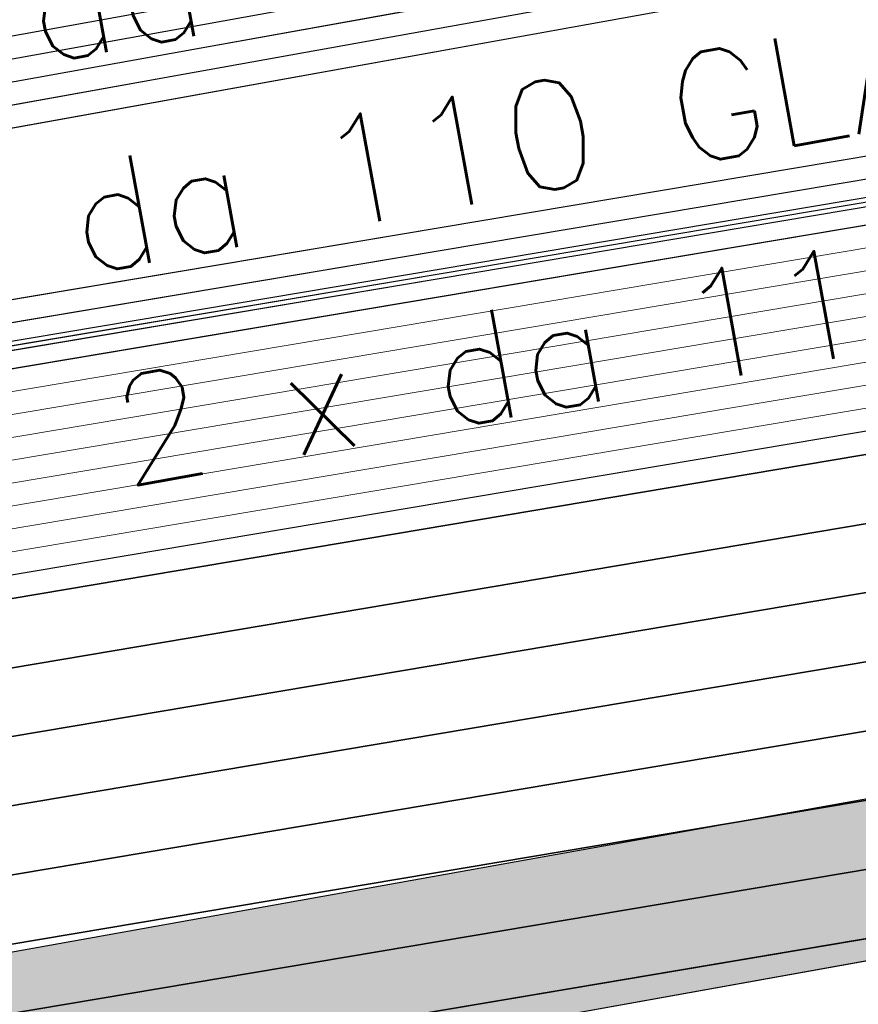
# Model space of a CAD drawing. Header units: metres. Extents: x -502 to 161, y -108 to 174.
# Tile 206 of 256: x -184.81 to -182.97, y -32.93 to -30.77. Entities that reach past the tile are written whole.
import ezdxf

# ---------------------------------------------------------------- set-up
doc = ezdxf.new("R2010")
doc.units = ezdxf.units.M
doc.header["$LTSCALE"] = 0.1
doc.linetypes.add('237', pattern=[93, 75, -18])
for name, color, linetype in [('BRI31-005.05-5p02-Koordinierung Lageplan 4. BA ZOB West 2022-06-15', 7, 'Continuous'), ('BRI31-005.06-5f07-Koordinierung Lageplan 4. BA ZOB Fernbusbahnh', 7, 'Continuous'), ('BRI32-005.02-5f05-Koordinierung Schemaplan 4 BA ZOB Teilbereich', 7, 'Continuous'), ('BRI32-005.03-5f06-Koordinierung Schemaplan 4 BA ZOB Teilbereich 2 Ost - Bahnhofsallee 2023-01-21', 7, 'Continuous')]:
    doc.layers.add(name, color=color, linetype=linetype)
doc.styles.add('Txt', font='txt_____.ttf')

msp = doc.modelspace()

# ---------------------------------------------------------------- linework, layer by layer
at = {"layer": 'BRI31-005.05-5p02-Koordinierung Lageplan 4. BA ZOB West 2022-06-15', "color": 250, "linetype": 'Continuous', "lineweight": 25, "true_color": 0x333333, "transparency": 33554687}
for p, q in [((-190.3817, -33.8133), (-176.6847, -31.3618)), ((-190.32, -34.1578), (-176.6231, -31.7064))]:
    msp.add_line(p, q, dxfattribs=at)
at = {"layer": 'BRI31-005.05-5p02-Koordinierung Lageplan 4. BA ZOB West 2022-06-15', "color": 1, "linetype": 'Continuous', "lineweight": 25, "true_color": 0xff0000, "transparency": 33554687, "flags": 128}
msp.add_lwpolyline([(-225.3387, -11.2374), (-229.5957, -18.1714), (-229.0257, -20.8074), (-227.7997, -27.4074), (-227.6647, -27.9944), (-227.4477, -30.3544), (-224.2937, -35.5024), (-224.0217, -35.9484), (-223.2007, -36.4664), (-222.9157, -36.6434), (-217.6127, -39.5814), (-217.2307, -39.7354), (-214.0777, -39.1054), (-207.9547, -37.3244), (-207.4387, -36.8834), (-205.7427, -35.6354), (-202.5457, -34.9364), (-199.0767, -34.0634), (-192.6107, -32.7734), (-185.6937, -31.6434), (-180.2767, -30.7334), (-179.4717, -30.6334), (-178.4147, -30.7934), (-174.3807, -31.4324)], dxfattribs=at)
at = {"layer": 'BRI31-005.05-5p02-Koordinierung Lageplan 4. BA ZOB West 2022-06-15', "color": 250, "linetype": 'Continuous', "lineweight": 25, "true_color": 0x333333, "transparency": 33554687, "flags": 128}
for points in [[(-225.3307, -11.2434), (-229.5857, -18.1734), (-229.0157, -20.8054), (-227.7897, -27.4054), (-227.6547, -27.9934), (-227.4387, -30.3514), (-224.2857, -35.4974), (-224.0137, -35.9414), (-223.1947, -36.4574), (-222.9107, -36.6354), (-217.6077, -39.5724), (-217.2297, -39.7244), (-214.0807, -39.0964), (-207.9597, -37.3154), (-207.4447, -36.8754), (-205.7467, -35.6254), (-202.5487, -34.9274), (-199.0787, -34.0534), (-192.6127, -32.7634), (-185.6947, -31.6334), (-180.2787, -30.7234), (-179.4717, -30.6234), (-178.4137, -30.7834), (-174.3787, -31.4224)], [(-225.2907, -11.2734), (-229.5327, -18.1824), (-228.9667, -20.7954), (-227.7407, -27.3964), (-227.6047, -27.9884), (-227.3897, -30.3354), (-224.2587, -35.4464), (-223.9867, -35.8994), (-223.1627, -36.4184), (-222.8857, -36.5924), (-217.5837, -39.5284), (-217.0567, -39.7414), (-214.0687, -39.1454), (-207.9377, -37.3614), (-207.4157, -36.9154), (-205.7257, -35.6724), (-202.5377, -34.9764), (-199.0687, -34.1024), (-192.6037, -32.8124), (-185.6867, -31.6824), (-180.2717, -30.7724), (-179.4727, -30.6734), (-178.4207, -30.8324), (-177.8307, -31.0624)], [(-174.3647, -31.3244), (-178.3997, -30.6854), (-179.4697, -30.5234), (-180.2927, -30.6254), (-185.7107, -31.5354), (-192.6307, -32.6654), (-199.0987, -33.9554), (-202.5707, -34.8294), (-205.7887, -35.5314), (-207.5047, -36.7934), (-208.0037, -37.2234), (-214.1047, -38.9984), (-217.2137, -39.6184), (-217.5597, -39.4844), (-222.8607, -36.5494), (-223.1417, -36.3724), (-223.9597, -35.8574), (-224.2067, -35.4344), (-227.3407, -30.3194), (-227.5547, -27.9834), (-227.6917, -27.3874), (-228.9177, -20.7854), (-229.4797, -18.1914), (-225.2507, -11.3034)], [(-174.3717, -31.3734), (-178.4067, -30.7344), (-179.4707, -30.5734), (-180.2857, -30.6744), (-185.7027, -31.5844), (-192.6217, -32.7144), (-199.0887, -34.0044), (-202.5597, -34.8784), (-205.7677, -35.5784), (-207.4747, -36.8344), (-207.9817, -37.2694), (-214.0927, -39.0474), (-217.0437, -39.6364), (-217.5357, -39.4404), (-222.8357, -36.5064), (-223.1087, -36.3344), (-223.9327, -35.8154), (-224.1667, -35.4034), (-227.2917, -30.3034), (-227.5047, -27.9804), (-227.6427, -27.3784), (-228.8687, -20.7754), (-229.4267, -18.2004), (-225.2107, -11.3334)], [(-178.2347, -30.0544), (-179.1357, -29.8924), (-180.3637, -30.1044), (-186.0237, -31.1244), (-193.0907, -32.3544), (-199.2367, -33.3944), (-200.6857, -33.7654), (-202.8467, -34.2434), (-206.2057, -35.0734), (-208.3897, -36.7434), (-214.3777, -38.5134), (-216.5857, -38.7694), (-217.3127, -38.8554), (-222.6167, -36.1834), (-223.7887, -35.3634), (-226.8857, -30.1354), (-227.0657, -27.9414), (-227.1787, -27.2534), (-228.4947, -20.5034), (-229.0277, -18.0634), (-224.7607, -11.6114)], [(-178.2447, -30.1034), (-179.1357, -29.9434), (-180.3547, -30.1534), (-186.0147, -31.1734), (-193.0827, -32.4034), (-199.2267, -33.4434), (-200.6627, -33.8124), (-202.8357, -34.2924), (-206.1837, -35.1194), (-208.3667, -36.7884), (-214.3677, -38.5624), (-216.5857, -38.8194), (-217.1447, -38.8844), (-222.5907, -36.1404), (-223.7507, -35.3284), (-226.8367, -30.1194), (-227.0157, -27.9374), (-227.1297, -27.2434), (-228.4457, -20.4934), (-228.9747, -18.0734), (-224.7217, -11.6424)], [(-178.2547, -30.1524), (-179.1357, -29.9944), (-180.3457, -30.2024), (-186.0057, -31.2224), (-193.0747, -32.4524), (-199.2167, -33.4924), (-200.6567, -33.8604), (-202.8157, -34.3414), (-206.1617, -35.1654), (-208.3437, -36.8334), (-214.3577, -38.6114), (-216.5757, -38.8684), (-216.9747, -38.9144), (-217.1357, -38.8334), (-222.5647, -36.0974), (-223.7127, -35.2934), (-226.7877, -30.1034), (-226.9657, -27.9334), (-227.0807, -27.2334), (-228.3967, -20.4834), (-228.9217, -18.0834), (-224.6827, -11.6734)], [(-178.2147, -29.9564), (-179.1357, -29.7904), (-180.3817, -30.0064), (-186.0417, -31.0264), (-193.1067, -32.2564), (-199.2567, -33.2964), (-200.7597, -33.6794), (-202.8687, -34.1454), (-206.2497, -34.9814), (-208.4357, -36.6534), (-214.3977, -38.4154), (-217.1177, -38.7314), (-222.5257, -36.0034), (-223.6367, -35.2234), (-226.6897, -30.0714), (-226.8657, -27.9254), (-226.9827, -27.2134), (-228.2987, -20.4634), (-228.8157, -18.1034), (-224.6047, -11.7354)], [(-178.2247, -30.0054), (-179.1357, -29.8414), (-180.3727, -30.0554), (-186.0327, -31.0754), (-193.0987, -32.3054), (-199.2467, -33.3454), (-200.7697, -33.7334), (-202.8577, -34.1944), (-206.2277, -35.0274), (-208.4127, -36.6984), (-214.3877, -38.4644), (-216.6287, -38.7244), (-216.9477, -38.7614), (-217.1087, -38.6784), (-222.4867, -35.9684), (-223.5987, -35.1884), (-226.6407, -30.0554), (-226.8157, -27.9214), (-226.9337, -27.2034), (-228.2497, -20.4534), (-228.7627, -18.1134), (-224.5657, -11.7664)], [(-200.3297, -36.5594), (-199.7187, -35.4694), (-199.4887, -35.0384), (-199.2647, -34.7274), (-198.9787, -34.5434), (-192.5227, -33.2534), (-185.6147, -32.1234), (-180.2087, -31.2134), (-179.4817, -31.1234), (-178.4837, -31.2734), (-177.1647, -31.6354), (-176.9137, -32.3634), (-176.6997, -34.5184)]]:
    msp.add_lwpolyline(points, dxfattribs=at)
at = {"layer": 'BRI31-005.05-5p02-Koordinierung Lageplan 4. BA ZOB West 2022-06-15', "color": 114, "linetype": 'Continuous', "lineweight": 25, "true_color": 0x00994c, "transparency": 33554687, "flags": 128}
msp.add_lwpolyline([(-174.3777, -31.4124), (-178.4117, -30.7734), (-179.4707, -30.6134), (-180.2797, -30.7134), (-185.6977, -31.6244), (-192.6137, -32.7544), (-199.0817, -34.0444), (-202.5497, -34.9164), (-205.7517, -35.6174), (-207.4517, -36.8684), (-207.9637, -37.3064), (-214.0827, -39.0854), (-217.2287, -39.7144), (-217.6047, -39.5634), (-222.9057, -36.6254), (-223.1907, -36.4494), (-224.0077, -35.9334), (-224.2767, -35.4914), (-227.4277, -30.3474), (-227.6447, -27.9914), (-227.7807, -27.4034), (-229.0067, -20.8034), (-229.5747, -18.1744), (-225.3227, -11.2494)], dxfattribs=at)
at = {"layer": 'BRI31-005.05-5p02-Koordinierung Lageplan 4. BA ZOB West 2022-06-15', "color": 7, "linetype": 'Continuous', "lineweight": 13, "transparency": 33554687, "flags": 128}
for points in [[(-174.4567, -31.9734), (-178.4767, -31.2244), (-179.4807, -31.0734), (-180.2157, -31.1644), (-185.6227, -32.0744), (-192.5317, -33.2044), (-198.9887, -34.4944), (-202.5047, -35.1234), (-205.6627, -35.8134), (-207.8937, -37.4534), (-214.0447, -39.2434), (-217.2537, -39.8834), (-222.9587, -36.7234), (-224.0877, -36.0134), (-227.5367, -30.3834), (-227.7547, -28.0034), (-227.8877, -27.4234), (-229.1137, -20.8234)], [(-174.4497, -31.9244), (-178.4697, -31.1754), (-179.4797, -31.0234), (-180.2227, -31.1154), (-185.6307, -32.0254), (-192.5407, -33.1554), (-198.9987, -34.4454), (-202.5267, -35.0254), (-205.7047, -35.7194), (-207.3857, -36.9554), (-207.9157, -37.4074), (-214.0567, -39.1944), (-217.2457, -39.8304), (-222.9347, -36.6794), (-223.2167, -36.5024), (-224.0507, -35.9774), (-227.4877, -30.3674), (-227.7047, -27.9984), (-227.8387, -27.4144), (-229.0647, -20.8144)], [(-174.4007, -31.5814), (-178.4277, -30.8814), (-179.4737, -30.7234), (-180.2647, -30.8214), (-185.6787, -31.7314), (-192.5947, -32.8614), (-199.0587, -34.1514), (-199.5577, -34.3674), (-199.9217, -34.8074), (-200.1587, -35.2294), (-200.7697, -36.3194)], [(-174.4077, -31.6304), (-178.4347, -30.9304), (-179.4747, -30.7734), (-180.2577, -30.8704), (-185.6707, -31.7804), (-192.5857, -32.9104), (-199.0487, -34.2004), (-199.5267, -34.4084), (-199.8807, -34.8354), (-200.1147, -35.2534), (-200.7257, -36.3434)], [(-200.8997, -35.9414), (-200.4457, -35.0914), (-200.2157, -34.7244), (-199.8527, -34.4634), (-199.0387, -34.2494), (-192.5767, -32.9594), (-185.6627, -31.8294), (-180.2507, -30.9194), (-179.4757, -30.8234), (-178.4417, -30.9794), (-174.4147, -31.6794)], [(-174.4217, -31.7284), (-178.4487, -31.0284), (-179.4767, -30.8734), (-180.2437, -30.9684), (-185.6547, -31.8784), (-192.5677, -33.0084), (-199.0287, -34.2984), (-199.4957, -34.4494), (-199.8397, -34.8634), (-200.0707, -35.2774), (-200.6817, -36.3674)], [(-200.6377, -36.3914), (-200.0267, -35.3014), (-199.7987, -34.8914), (-199.4647, -34.4904), (-199.0187, -34.3474), (-192.5587, -33.0574), (-185.6467, -31.9274), (-180.2367, -31.0174), (-179.4777, -30.9234), (-178.4557, -31.0774), (-174.4287, -31.7774)], [(-200.8557, -35.9654), (-200.4017, -35.1154), (-200.1457, -34.7984), (-199.8127, -34.5574), (-199.0087, -34.3964), (-192.5497, -33.1064), (-185.6387, -31.9764), (-180.2297, -31.0664), (-179.4787, -30.9734), (-178.4627, -31.1264), (-174.4357, -31.8264)]]:
    msp.add_lwpolyline(points, dxfattribs=at)
at = {"layer": 'BRI31-005.05-5p02-Koordinierung Lageplan 4. BA ZOB West 2022-06-15', "color": 1, "linetype": 'Continuous', "lineweight": 35, "true_color": 0xff0000, "transparency": 33554687, "flags": 128}
msp.add_lwpolyline([(-173.7775, -32.2014), (-178.5003, -31.3214), (-179.4823, -31.1738), (-180.2015, -31.2629), (-185.2513, -32.1146), (-185.2513, -32.1146, 0.006235), (-186.1333, -32.2747), (-186.1333, -32.2747, -0.014605), (-187.0175, -32.42)], format="xyb", dxfattribs=at)
at = {"layer": 'BRI31-005.05-5p02-Koordinierung Lageplan 4. BA ZOB West 2022-06-15', "color": 190, "linetype": 'Continuous', "lineweight": 35, "true_color": 0x7f00ff, "transparency": 33554687, "flags": 128}
msp.add_lwpolyline([(-173.8355, -32.3432), (-178.5252, -31.4694), (-179.4843, -31.3252), (-180.1798, -31.4113), (-185.4413, -32.2988, 0.035316), (-186.416, -32.5349, -0.036557), (-187.3911, -32.7686)], format="xyb", dxfattribs=at)
msp.add_lwpolyline([(-187.3911, -32.7686), (-185.5574, -32.4687), (-180.1581, -31.5598), (-179.4863, -31.4766), (-178.5501, -31.6173), (-173.8936, -32.4849), (-172.1363, -33.6699)], dxfattribs=at)
at = {"layer": 'BRI31-005.05-5p02-Koordinierung Lageplan 4. BA ZOB West 2022-06-15', "color": 3, "linetype": 'Continuous', "lineweight": 35, "true_color": 0x00ff00, "transparency": 33554687, "flags": 128}
msp.add_lwpolyline([(-187.3668, -32.9166), (-185.5328, -32.6166), (-180.1364, -31.7082), (-179.4883, -31.628), (-178.575, -31.7653), (-173.9517, -32.6267), (-172.2202, -33.7942), (-172.2202, -33.7942, -0.112911), (-170.7145, -35.402), (-170.7145, -35.402), (-170.7145, -35.402, 0.113863), (-169.1074, -37.1244), (-169.1074, -37.1244)], format="xyb", dxfattribs=at)
at = {"layer": 'BRI31-005.05-5p02-Koordinierung Lageplan 4. BA ZOB West 2022-06-15', "color": 7, "linetype": 'Continuous', "lineweight": 35, "transparency": 33554687, "flags": 128}
for points in [[(-187.3426, -33.0647), (-185.5083, -32.7646), (-180.1148, -31.8567), (-179.4902, -31.7794), (-178.5998, -31.9132), (-174.0097, -32.7684), (-172.3041, -33.9186, -0.112897), (-170.8442, -35.4773), (-170.8442, -35.4773, 0.113849), (-169.1913, -37.2488), (-169.1913, -37.2488)], [(-169.0193, -37.0029), (-170.6734, -35.8751, -0.111585), (-170.9739, -35.5526, 0.112882), (-172.3879, -34.043), (-174.0678, -32.9102), (-178.6247, -32.0612), (-179.4922, -31.9308), (-180.0931, -32.0052), (-185.3447, -32.8892, -0.039025), (-186.3435, -32.9781), (-186.3435, -32.9781, 0.037869), (-187.3426, -33.0647), (-187.3426, -33.0647)], [(-188.4389, -33.548), (-185.4592, -33.0606), (-180.0714, -32.1536), (-179.4942, -32.0822), (-178.6496, -32.2091), (-174.1424, -33.0489), (-172.4755, -34.1729), (-172.4755, -34.1729, -0.151274), (-171.2913, -35.6456), (-171.2913, -35.6456, 0.152634), (-170.3245, -36.8545)]]:
    msp.add_lwpolyline(points, format="xyb", dxfattribs=at)
at = {"layer": 'BRI31-005.05-5p02-Koordinierung Lageplan 4. BA ZOB West 2022-06-15', "color": 3, "linetype": '237', "lineweight": 35, "true_color": 0x00ff00, "transparency": 33554687, "flags": 128}
msp.add_lwpolyline([(-170.4084, -36.9789), (-170.4084, -36.9789, -0.152595), (-171.431, -35.7005), (-171.431, -35.7005, 0.151242), (-172.5594, -34.2973), (-174.2005, -33.1906), (-178.6745, -32.357), (-179.4961, -32.2336), (-180.0497, -32.3021), (-185.4346, -33.2085), (-188.4147, -33.696)], format="xyb", dxfattribs=at)
at = {"layer": 'BRI31-005.06-5f07-Koordinierung Lageplan 4. BA ZOB Fernbusbahnh', "color": 250, "linetype": 'Continuous', "lineweight": 20, "true_color": 0x333333, "transparency": 33554687}
for p, q in [((-190.3817, -33.8133), (-176.6847, -31.3618)), ((-190.32, -34.1578), (-176.6231, -31.7064))]:
    msp.add_line(p, q, dxfattribs=at)
at = {"layer": 'BRI31-005.06-5f07-Koordinierung Lageplan 4. BA ZOB Fernbusbahnh', "color": 1, "linetype": 'Continuous', "lineweight": 20, "true_color": 0xff0000, "transparency": 33554687, "flags": 128}
msp.add_lwpolyline([(-225.3387, -11.2374), (-229.5957, -18.1714), (-229.0257, -20.8074), (-227.7997, -27.4074), (-227.6647, -27.9944), (-227.4477, -30.3544), (-224.2937, -35.5024), (-224.0217, -35.9484), (-223.2007, -36.4664), (-222.9157, -36.6434), (-217.6127, -39.5814), (-217.2307, -39.7354), (-214.0777, -39.1054), (-207.9547, -37.3244), (-207.4387, -36.8834), (-205.7427, -35.6354), (-202.5457, -34.9364), (-199.0767, -34.0634), (-192.6107, -32.7734), (-185.6937, -31.6434), (-180.2767, -30.7334), (-179.4717, -30.6334), (-178.4147, -30.7934), (-174.3807, -31.4324)], dxfattribs=at)
at = {"layer": 'BRI31-005.06-5f07-Koordinierung Lageplan 4. BA ZOB Fernbusbahnh', "color": 250, "linetype": 'Continuous', "lineweight": 20, "true_color": 0x333333, "transparency": 33554687, "flags": 128}
for points in [[(-225.3307, -11.2434), (-229.5857, -18.1734), (-229.0157, -20.8054), (-227.7897, -27.4054), (-227.6547, -27.9934), (-227.4387, -30.3514), (-224.2857, -35.4974), (-224.0137, -35.9414), (-223.1947, -36.4574), (-222.9107, -36.6354), (-217.6077, -39.5724), (-217.2297, -39.7244), (-214.0807, -39.0964), (-207.9597, -37.3154), (-207.4447, -36.8754), (-205.7467, -35.6254), (-202.5487, -34.9274), (-199.0787, -34.0534), (-192.6127, -32.7634), (-185.6947, -31.6334), (-180.2787, -30.7234), (-179.4717, -30.6234), (-178.4137, -30.7834), (-174.3787, -31.4224)], [(-225.2907, -11.2734), (-229.5327, -18.1824), (-228.9667, -20.7954), (-227.7407, -27.3964), (-227.6047, -27.9884), (-227.3897, -30.3354), (-224.2587, -35.4464), (-223.9867, -35.8994), (-223.1627, -36.4184), (-222.8857, -36.5924), (-217.5837, -39.5284), (-217.0567, -39.7414), (-214.0687, -39.1454), (-207.9377, -37.3614), (-207.4157, -36.9154), (-205.7257, -35.6724), (-202.5377, -34.9764), (-199.0687, -34.1024), (-192.6037, -32.8124), (-185.6867, -31.6824), (-180.2717, -30.7724), (-179.4727, -30.6734), (-178.4207, -30.8324), (-177.8307, -31.0624)], [(-174.3647, -31.3244), (-178.3997, -30.6854), (-179.4697, -30.5234), (-180.2927, -30.6254), (-185.7107, -31.5354), (-192.6307, -32.6654), (-199.0987, -33.9554), (-202.5707, -34.8294), (-205.7887, -35.5314), (-207.5047, -36.7934), (-208.0037, -37.2234), (-214.1047, -38.9984), (-217.2137, -39.6184), (-217.5597, -39.4844), (-222.8607, -36.5494), (-223.1417, -36.3724), (-223.9597, -35.8574), (-224.2067, -35.4344), (-227.3407, -30.3194), (-227.5547, -27.9834), (-227.6917, -27.3874), (-228.9177, -20.7854), (-229.4797, -18.1914), (-225.2507, -11.3034)], [(-174.3717, -31.3734), (-178.4067, -30.7344), (-179.4707, -30.5734), (-180.2857, -30.6744), (-185.7027, -31.5844), (-192.6217, -32.7144), (-199.0887, -34.0044), (-202.5597, -34.8784), (-205.7677, -35.5784), (-207.4747, -36.8344), (-207.9817, -37.2694), (-214.0927, -39.0474), (-217.0437, -39.6364), (-217.5357, -39.4404), (-222.8357, -36.5064), (-223.1087, -36.3344), (-223.9327, -35.8154), (-224.1667, -35.4034), (-227.2917, -30.3034), (-227.5047, -27.9804), (-227.6427, -27.3784), (-228.8687, -20.7754), (-229.4267, -18.2004), (-225.2107, -11.3334)], [(-178.2347, -30.0544), (-179.1357, -29.8924), (-180.3637, -30.1044), (-186.0237, -31.1244), (-193.0907, -32.3544), (-199.2367, -33.3944), (-200.6857, -33.7654), (-202.8467, -34.2434), (-206.2057, -35.0734), (-208.3897, -36.7434), (-214.3777, -38.5134), (-216.5857, -38.7694), (-217.3127, -38.8554), (-222.6167, -36.1834), (-223.7887, -35.3634), (-226.8857, -30.1354), (-227.0657, -27.9414), (-227.1787, -27.2534), (-228.4947, -20.5034), (-229.0277, -18.0634), (-224.7607, -11.6114)], [(-178.2447, -30.1034), (-179.1357, -29.9434), (-180.3547, -30.1534), (-186.0147, -31.1734), (-193.0827, -32.4034), (-199.2267, -33.4434), (-200.6627, -33.8124), (-202.8357, -34.2924), (-206.1837, -35.1194), (-208.3667, -36.7884), (-214.3677, -38.5624), (-216.5857, -38.8194), (-217.1447, -38.8844), (-222.5907, -36.1404), (-223.7507, -35.3284), (-226.8367, -30.1194), (-227.0157, -27.9374), (-227.1297, -27.2434), (-228.4457, -20.4934), (-228.9747, -18.0734), (-224.7217, -11.6424)], [(-178.2547, -30.1524), (-179.1357, -29.9944), (-180.3457, -30.2024), (-186.0057, -31.2224), (-193.0747, -32.4524), (-199.2167, -33.4924), (-200.6567, -33.8604), (-202.8157, -34.3414), (-206.1617, -35.1654), (-208.3437, -36.8334), (-214.3577, -38.6114), (-216.5757, -38.8684), (-216.9747, -38.9144), (-217.1357, -38.8334), (-222.5647, -36.0974), (-223.7127, -35.2934), (-226.7877, -30.1034), (-226.9657, -27.9334), (-227.0807, -27.2334), (-228.3967, -20.4834), (-228.9217, -18.0834), (-224.6827, -11.6734)], [(-178.2147, -29.9564), (-179.1357, -29.7904), (-180.3817, -30.0064), (-186.0417, -31.0264), (-193.1067, -32.2564), (-199.2567, -33.2964), (-200.7597, -33.6794), (-202.8687, -34.1454), (-206.2497, -34.9814), (-208.4357, -36.6534), (-214.3977, -38.4154), (-217.1177, -38.7314), (-222.5257, -36.0034), (-223.6367, -35.2234), (-226.6897, -30.0714), (-226.8657, -27.9254), (-226.9827, -27.2134), (-228.2987, -20.4634), (-228.8157, -18.1034), (-224.6047, -11.7354)], [(-178.2247, -30.0054), (-179.1357, -29.8414), (-180.3727, -30.0554), (-186.0327, -31.0754), (-193.0987, -32.3054), (-199.2467, -33.3454), (-200.7697, -33.7334), (-202.8577, -34.1944), (-206.2277, -35.0274), (-208.4127, -36.6984), (-214.3877, -38.4644), (-216.6287, -38.7244), (-216.9477, -38.7614), (-217.1087, -38.6784), (-222.4867, -35.9684), (-223.5987, -35.1884), (-226.6407, -30.0554), (-226.8157, -27.9214), (-226.9337, -27.2034), (-228.2497, -20.4534), (-228.7627, -18.1134), (-224.5657, -11.7664)], [(-200.3297, -36.5594), (-199.7187, -35.4694), (-199.4887, -35.0384), (-199.2647, -34.7274), (-198.9787, -34.5434), (-192.5227, -33.2534), (-185.6147, -32.1234), (-180.2087, -31.2134), (-179.4817, -31.1234), (-178.4837, -31.2734), (-177.1647, -31.6354), (-176.9137, -32.3634), (-176.6997, -34.5184)]]:
    msp.add_lwpolyline(points, dxfattribs=at)
at = {"layer": 'BRI31-005.06-5f07-Koordinierung Lageplan 4. BA ZOB Fernbusbahnh', "color": 114, "linetype": 'Continuous', "lineweight": 20, "true_color": 0x00994c, "transparency": 33554687, "flags": 128}
msp.add_lwpolyline([(-174.3777, -31.4124), (-178.4117, -30.7734), (-179.4707, -30.6134), (-180.2797, -30.7134), (-185.6977, -31.6244), (-192.6137, -32.7544), (-199.0817, -34.0444), (-202.5497, -34.9164), (-205.7517, -35.6174), (-207.4517, -36.8684), (-207.9637, -37.3064), (-214.0827, -39.0854), (-217.2287, -39.7144), (-217.6047, -39.5634), (-222.9057, -36.6254), (-223.1907, -36.4494), (-224.0077, -35.9334), (-224.2767, -35.4914), (-227.4277, -30.3474), (-227.6447, -27.9914), (-227.7807, -27.4034), (-229.0067, -20.8034), (-229.5747, -18.1744), (-225.3227, -11.2494)], dxfattribs=at)
at = {"layer": 'BRI31-005.06-5f07-Koordinierung Lageplan 4. BA ZOB Fernbusbahnh', "color": 7, "linetype": 'Continuous', "lineweight": 9, "transparency": 33554687, "flags": 128}
for points in [[(-174.4567, -31.9734), (-178.4767, -31.2244), (-179.4807, -31.0734), (-180.2157, -31.1644), (-185.6227, -32.0744), (-192.5317, -33.2044), (-198.9887, -34.4944), (-202.5047, -35.1234), (-205.6627, -35.8134), (-207.8937, -37.4534), (-214.0447, -39.2434), (-217.2537, -39.8834), (-222.9587, -36.7234), (-224.0877, -36.0134), (-227.5367, -30.3834), (-227.7547, -28.0034), (-227.8877, -27.4234), (-229.1137, -20.8234)], [(-174.4497, -31.9244), (-178.4697, -31.1754), (-179.4797, -31.0234), (-180.2227, -31.1154), (-185.6307, -32.0254), (-192.5407, -33.1554), (-198.9987, -34.4454), (-202.5267, -35.0254), (-205.7047, -35.7194), (-207.3857, -36.9554), (-207.9157, -37.4074), (-214.0567, -39.1944), (-217.2457, -39.8304), (-222.9347, -36.6794), (-223.2167, -36.5024), (-224.0507, -35.9774), (-227.4877, -30.3674), (-227.7047, -27.9984), (-227.8387, -27.4144), (-229.0647, -20.8144)], [(-174.4007, -31.5814), (-178.4277, -30.8814), (-179.4737, -30.7234), (-180.2647, -30.8214), (-185.6787, -31.7314), (-192.5947, -32.8614), (-199.0587, -34.1514), (-199.5577, -34.3674), (-199.9217, -34.8074), (-200.1587, -35.2294), (-200.7697, -36.3194)], [(-174.4077, -31.6304), (-178.4347, -30.9304), (-179.4747, -30.7734), (-180.2577, -30.8704), (-185.6707, -31.7804), (-192.5857, -32.9104), (-199.0487, -34.2004), (-199.5267, -34.4084), (-199.8807, -34.8354), (-200.1147, -35.2534), (-200.7257, -36.3434)], [(-200.8997, -35.9414), (-200.4457, -35.0914), (-200.2157, -34.7244), (-199.8527, -34.4634), (-199.0387, -34.2494), (-192.5767, -32.9594), (-185.6627, -31.8294), (-180.2507, -30.9194), (-179.4757, -30.8234), (-178.4417, -30.9794), (-174.4147, -31.6794)], [(-174.4217, -31.7284), (-178.4487, -31.0284), (-179.4767, -30.8734), (-180.2437, -30.9684), (-185.6547, -31.8784), (-192.5677, -33.0084), (-199.0287, -34.2984), (-199.4957, -34.4494), (-199.8397, -34.8634), (-200.0707, -35.2774), (-200.6817, -36.3674)], [(-200.6377, -36.3914), (-200.0267, -35.3014), (-199.7987, -34.8914), (-199.4647, -34.4904), (-199.0187, -34.3474), (-192.5587, -33.0574), (-185.6467, -31.9274), (-180.2367, -31.0174), (-179.4777, -30.9234), (-178.4557, -31.0774), (-174.4287, -31.7774)], [(-200.8557, -35.9654), (-200.4017, -35.1154), (-200.1457, -34.7984), (-199.8127, -34.5574), (-199.0087, -34.3964), (-192.5497, -33.1064), (-185.6387, -31.9764), (-180.2297, -31.0664), (-179.4787, -30.9734), (-178.4627, -31.1264), (-174.4357, -31.8264)]]:
    msp.add_lwpolyline(points, dxfattribs=at)
at = {"layer": 'BRI31-005.06-5f07-Koordinierung Lageplan 4. BA ZOB Fernbusbahnh', "color": 1, "linetype": 'Continuous', "lineweight": 30, "true_color": 0xff0000, "transparency": 33554687, "flags": 128}
msp.add_lwpolyline([(-173.7775, -32.2014), (-178.5003, -31.3214), (-179.4823, -31.1738), (-180.2015, -31.2629), (-185.2513, -32.1146), (-185.2513, -32.1146, 0.006235), (-186.1333, -32.2747), (-186.1333, -32.2747, -0.014605), (-187.0175, -32.42)], format="xyb", dxfattribs=at)
at = {"layer": 'BRI31-005.06-5f07-Koordinierung Lageplan 4. BA ZOB Fernbusbahnh', "color": 190, "linetype": 'Continuous', "lineweight": 30, "true_color": 0x7f00ff, "transparency": 33554687, "flags": 128}
msp.add_lwpolyline([(-173.8355, -32.3432), (-178.5252, -31.4694), (-179.4843, -31.3252), (-180.1798, -31.4113), (-185.4413, -32.2988, 0.035316), (-186.416, -32.5349, -0.036557), (-187.3911, -32.7686)], format="xyb", dxfattribs=at)
msp.add_lwpolyline([(-187.3911, -32.7686), (-185.5574, -32.4687), (-180.1581, -31.5598), (-179.4863, -31.4766), (-178.5501, -31.6173), (-173.8936, -32.4849), (-172.1363, -33.6699)], dxfattribs=at)
at = {"layer": 'BRI31-005.06-5f07-Koordinierung Lageplan 4. BA ZOB Fernbusbahnh', "color": 3, "linetype": 'Continuous', "lineweight": 30, "true_color": 0x00ff00, "transparency": 33554687, "flags": 128}
msp.add_lwpolyline([(-187.3668, -32.9166), (-185.5328, -32.6166), (-180.1364, -31.7082), (-179.4883, -31.628), (-178.575, -31.7653), (-173.9517, -32.6267), (-172.2202, -33.7942), (-172.2202, -33.7942, -0.112911), (-170.7145, -35.402), (-170.7145, -35.402), (-170.7145, -35.402, 0.113863), (-169.1074, -37.1244), (-169.1074, -37.1244)], format="xyb", dxfattribs=at)
at = {"layer": 'BRI31-005.06-5f07-Koordinierung Lageplan 4. BA ZOB Fernbusbahnh', "color": 7, "linetype": 'Continuous', "lineweight": 30, "transparency": 33554687, "flags": 128}
for points in [[(-187.3426, -33.0647), (-185.5083, -32.7646), (-180.1148, -31.8567), (-179.4902, -31.7794), (-178.5998, -31.9132), (-174.0097, -32.7684), (-172.3041, -33.9186, -0.112897), (-170.8442, -35.4773), (-170.8442, -35.4773, 0.113849), (-169.1913, -37.2488), (-169.1913, -37.2488)], [(-169.0193, -37.0029), (-170.6734, -35.8751, -0.111585), (-170.9739, -35.5526, 0.112882), (-172.3879, -34.043), (-174.0678, -32.9102), (-178.6247, -32.0612), (-179.4922, -31.9308), (-180.0931, -32.0052), (-185.3447, -32.8892, -0.039025), (-186.3435, -32.9781), (-186.3435, -32.9781, 0.037869), (-187.3426, -33.0647), (-187.3426, -33.0647)], [(-188.4389, -33.548), (-185.4592, -33.0606), (-180.0714, -32.1536), (-179.4942, -32.0822), (-178.6496, -32.2091), (-174.1424, -33.0489), (-172.4755, -34.1729), (-172.4755, -34.1729, -0.151274), (-171.2913, -35.6456), (-171.2913, -35.6456, 0.152634), (-170.3245, -36.8545)]]:
    msp.add_lwpolyline(points, format="xyb", dxfattribs=at)
at = {"layer": 'BRI31-005.06-5f07-Koordinierung Lageplan 4. BA ZOB Fernbusbahnh', "color": 3, "linetype": '237', "lineweight": 30, "true_color": 0x00ff00, "transparency": 33554687, "flags": 128}
msp.add_lwpolyline([(-170.4084, -36.9789), (-170.4084, -36.9789, -0.152595), (-171.431, -35.7005), (-171.431, -35.7005, 0.151242), (-172.5594, -34.2973), (-174.2005, -33.1906), (-178.6745, -32.357), (-179.4961, -32.2336), (-180.0497, -32.3021), (-185.4346, -33.2085), (-188.4147, -33.696)], format="xyb", dxfattribs=at)
at = {"layer": 'BRI31-005.06-5f07-Koordinierung Lageplan 4. BA ZOB Fernbusbahnh', "color": 2, "linetype": 'Continuous', "true_color": 0xffff00, "transparency": 33554687}
msp.add_solid([(-176.6847, -31.3618), (-176.6231, -31.7064), (-190.3817, -33.8133), (-190.32, -34.1578)], dxfattribs=at)
at = {"layer": 'BRI32-005.02-5f05-Koordinierung Schemaplan 4 BA ZOB Teilbereich', "color": 250, "linetype": 'Continuous', "lineweight": 25, "true_color": 0x333333, "transparency": 33554687, "flags": 128}
for points in [[(-174.3647, -31.3244), (-178.3997, -30.6854), (-179.4697, -30.5234), (-180.2927, -30.6254), (-185.7107, -31.5354), (-192.6307, -32.6654), (-199.0987, -33.9554), (-202.5707, -34.8294), (-205.7887, -35.5314), (-207.5047, -36.7934), (-208.0037, -37.2234), (-214.1047, -38.9984), (-217.2137, -39.6184), (-217.5597, -39.4844), (-222.8607, -36.5494), (-223.1417, -36.3724), (-223.9597, -35.8574), (-224.2067, -35.4344), (-227.3407, -30.3194), (-227.5547, -27.9834), (-227.6917, -27.3874), (-228.9177, -20.7854), (-229.4797, -18.1914), (-225.2507, -11.3034)], [(-174.3717, -31.3734), (-178.4067, -30.7344), (-179.4707, -30.5734), (-180.2857, -30.6744), (-185.7027, -31.5844), (-192.6217, -32.7144), (-199.0887, -34.0044), (-202.5597, -34.8784), (-205.7677, -35.5784), (-207.4747, -36.8344), (-207.9817, -37.2694), (-214.0927, -39.0474), (-217.0437, -39.6364), (-217.5357, -39.4404), (-222.8357, -36.5064), (-223.1087, -36.3344), (-223.9327, -35.8154), (-224.1667, -35.4034), (-227.2917, -30.3034), (-227.5047, -27.9804), (-227.6427, -27.3784), (-228.8687, -20.7754), (-229.4267, -18.2004), (-225.2107, -11.3334)], [(-178.2347, -30.0544), (-179.1357, -29.8924), (-180.3637, -30.1044), (-186.0237, -31.1244), (-193.0907, -32.3544), (-199.2367, -33.3944), (-200.6857, -33.7654), (-202.8467, -34.2434), (-206.2057, -35.0734), (-208.3897, -36.7434), (-214.3777, -38.5134), (-216.5857, -38.7694), (-217.3127, -38.8554), (-222.6167, -36.1834), (-223.7887, -35.3634), (-226.8857, -30.1354), (-227.0657, -27.9414), (-227.1787, -27.2534), (-228.4947, -20.5034), (-229.0277, -18.0634), (-224.7607, -11.6114)], [(-178.2447, -30.1034), (-179.1357, -29.9434), (-180.3547, -30.1534), (-186.0147, -31.1734), (-193.0827, -32.4034), (-199.2267, -33.4434), (-200.6627, -33.8124), (-202.8357, -34.2924), (-206.1837, -35.1194), (-208.3667, -36.7884), (-214.3677, -38.5624), (-216.5857, -38.8194), (-217.1447, -38.8844), (-222.5907, -36.1404), (-223.7507, -35.3284), (-226.8367, -30.1194), (-227.0157, -27.9374), (-227.1297, -27.2434), (-228.4457, -20.4934), (-228.9747, -18.0734), (-224.7217, -11.6424)], [(-178.2547, -30.1524), (-179.1357, -29.9944), (-180.3457, -30.2024), (-186.0057, -31.2224), (-193.0747, -32.4524), (-199.2167, -33.4924), (-200.6567, -33.8604), (-202.8157, -34.3414), (-206.1617, -35.1654), (-208.3437, -36.8334), (-214.3577, -38.6114), (-216.5757, -38.8684), (-216.9747, -38.9144), (-217.1357, -38.8334), (-222.5647, -36.0974), (-223.7127, -35.2934), (-226.7877, -30.1034), (-226.9657, -27.9334), (-227.0807, -27.2334), (-228.3967, -20.4834), (-228.9217, -18.0834), (-224.6827, -11.6734)], [(-178.2147, -29.9564), (-179.1357, -29.7904), (-180.3817, -30.0064), (-186.0417, -31.0264), (-193.1067, -32.2564), (-199.2567, -33.2964), (-200.7597, -33.6794), (-202.8687, -34.1454), (-206.2497, -34.9814), (-208.4357, -36.6534), (-214.3977, -38.4154), (-217.1177, -38.7314), (-222.5257, -36.0034), (-223.6367, -35.2234), (-226.6897, -30.0714), (-226.8657, -27.9254), (-226.9827, -27.2134), (-228.2987, -20.4634), (-228.8157, -18.1034), (-224.6047, -11.7354)], [(-178.2247, -30.0054), (-179.1357, -29.8414), (-180.3727, -30.0554), (-186.0327, -31.0754), (-193.0987, -32.3054), (-199.2467, -33.3454), (-200.7697, -33.7334), (-202.8577, -34.1944), (-206.2277, -35.0274), (-208.4127, -36.6984), (-214.3877, -38.4644), (-216.6287, -38.7244), (-216.9477, -38.7614), (-217.1087, -38.6784), (-222.4867, -35.9684), (-223.5987, -35.1884), (-226.6407, -30.0554), (-226.8157, -27.9214), (-226.9337, -27.2034), (-228.2497, -20.4534), (-228.7627, -18.1134), (-224.5657, -11.7664)]]:
    msp.add_lwpolyline(points, dxfattribs=at)
at = {"layer": 'BRI32-005.02-5f05-Koordinierung Schemaplan 4 BA ZOB Teilbereich', "color": 7, "linetype": 'Continuous', "lineweight": 13, "transparency": 33554687, "flags": 128}
for points in [[(-174.4567, -31.9734), (-178.4767, -31.2244), (-179.4807, -31.0734), (-180.2157, -31.1644), (-185.6227, -32.0744), (-192.5317, -33.2044), (-198.9887, -34.4944), (-202.5047, -35.1234), (-205.6627, -35.8134), (-207.8937, -37.4534), (-214.0447, -39.2434), (-217.2537, -39.8834), (-222.9587, -36.7234), (-224.0877, -36.0134), (-227.5367, -30.3834), (-227.7547, -28.0034), (-227.8877, -27.4234), (-229.1137, -20.8234)], [(-174.4497, -31.9244), (-178.4697, -31.1754), (-179.4797, -31.0234), (-180.2227, -31.1154), (-185.6307, -32.0254), (-192.5407, -33.1554), (-198.9987, -34.4454), (-202.5267, -35.0254), (-205.7047, -35.7194), (-207.3857, -36.9554), (-207.9157, -37.4074), (-214.0567, -39.1944), (-217.2457, -39.8304), (-222.9347, -36.6794), (-223.2167, -36.5024), (-224.0507, -35.9774), (-227.4877, -30.3674), (-227.7047, -27.9984), (-227.8387, -27.4144), (-229.0647, -20.8144)]]:
    msp.add_lwpolyline(points, dxfattribs=at)
at = {"layer": 'BRI32-005.03-5f06-Koordinierung Schemaplan 4 BA ZOB Teilbereich 2 Ost - Bahnhofsallee 2023-01-21', "color": 250, "linetype": 'Continuous', "lineweight": 20, "true_color": 0x333333, "transparency": 33554687, "flags": 128}
for points in [[(-174.3647, -31.3244), (-178.3997, -30.6854), (-179.4697, -30.5234), (-180.2927, -30.6254), (-185.7107, -31.5354), (-192.6307, -32.6654), (-199.0987, -33.9554), (-202.5707, -34.8294), (-205.7887, -35.5314), (-207.5047, -36.7934), (-208.0037, -37.2234), (-214.1047, -38.9984), (-217.2137, -39.6184), (-217.5597, -39.4844), (-222.8607, -36.5494), (-223.1417, -36.3724), (-223.9597, -35.8574), (-224.2067, -35.4344), (-227.3407, -30.3194), (-227.5547, -27.9834), (-227.6917, -27.3874), (-228.9177, -20.7854), (-229.4797, -18.1914), (-225.2507, -11.3034)], [(-174.3717, -31.3734), (-178.4067, -30.7344), (-179.4707, -30.5734), (-180.2857, -30.6744), (-185.7027, -31.5844), (-192.6217, -32.7144), (-199.0887, -34.0044), (-202.5597, -34.8784), (-205.7677, -35.5784), (-207.4747, -36.8344), (-207.9817, -37.2694), (-214.0927, -39.0474), (-217.0437, -39.6364), (-217.5357, -39.4404), (-222.8357, -36.5064), (-223.1087, -36.3344), (-223.9327, -35.8154), (-224.1667, -35.4034), (-227.2917, -30.3034), (-227.5047, -27.9804), (-227.6427, -27.3784), (-228.8687, -20.7754), (-229.4267, -18.2004), (-225.2107, -11.3334)], [(-178.2347, -30.0544), (-179.1357, -29.8924), (-180.3637, -30.1044), (-186.0237, -31.1244), (-193.0907, -32.3544), (-199.2367, -33.3944), (-200.6857, -33.7654), (-202.8467, -34.2434), (-206.2057, -35.0734), (-208.3897, -36.7434), (-214.3777, -38.5134), (-216.5857, -38.7694), (-217.3127, -38.8554), (-222.6167, -36.1834), (-223.7887, -35.3634), (-226.8857, -30.1354), (-227.0657, -27.9414), (-227.1787, -27.2534), (-228.4947, -20.5034), (-229.0277, -18.0634), (-224.7607, -11.6114)], [(-178.2447, -30.1034), (-179.1357, -29.9434), (-180.3547, -30.1534), (-186.0147, -31.1734), (-193.0827, -32.4034), (-199.2267, -33.4434), (-200.6627, -33.8124), (-202.8357, -34.2924), (-206.1837, -35.1194), (-208.3667, -36.7884), (-214.3677, -38.5624), (-216.5857, -38.8194), (-217.1447, -38.8844), (-222.5907, -36.1404), (-223.7507, -35.3284), (-226.8367, -30.1194), (-227.0157, -27.9374), (-227.1297, -27.2434), (-228.4457, -20.4934), (-228.9747, -18.0734), (-224.7217, -11.6424)], [(-178.2547, -30.1524), (-179.1357, -29.9944), (-180.3457, -30.2024), (-186.0057, -31.2224), (-193.0747, -32.4524), (-199.2167, -33.4924), (-200.6567, -33.8604), (-202.8157, -34.3414), (-206.1617, -35.1654), (-208.3437, -36.8334), (-214.3577, -38.6114), (-216.5757, -38.8684), (-216.9747, -38.9144), (-217.1357, -38.8334), (-222.5647, -36.0974), (-223.7127, -35.2934), (-226.7877, -30.1034), (-226.9657, -27.9334), (-227.0807, -27.2334), (-228.3967, -20.4834), (-228.9217, -18.0834), (-224.6827, -11.6734)], [(-178.2147, -29.9564), (-179.1357, -29.7904), (-180.3817, -30.0064), (-186.0417, -31.0264), (-193.1067, -32.2564), (-199.2567, -33.2964), (-200.7597, -33.6794), (-202.8687, -34.1454), (-206.2497, -34.9814), (-208.4357, -36.6534), (-214.3977, -38.4154), (-217.1177, -38.7314), (-222.5257, -36.0034), (-223.6367, -35.2234), (-226.6897, -30.0714), (-226.8657, -27.9254), (-226.9827, -27.2134), (-228.2987, -20.4634), (-228.8157, -18.1034), (-224.6047, -11.7354)], [(-178.2247, -30.0054), (-179.1357, -29.8414), (-180.3727, -30.0554), (-186.0327, -31.0754), (-193.0987, -32.3054), (-199.2467, -33.3454), (-200.7697, -33.7334), (-202.8577, -34.1944), (-206.2277, -35.0274), (-208.4127, -36.6984), (-214.3877, -38.4644), (-216.6287, -38.7244), (-216.9477, -38.7614), (-217.1087, -38.6784), (-222.4867, -35.9684), (-223.5987, -35.1884), (-226.6407, -30.0554), (-226.8157, -27.9214), (-226.9337, -27.2034), (-228.2497, -20.4534), (-228.7627, -18.1134), (-224.5657, -11.7664)]]:
    msp.add_lwpolyline(points, dxfattribs=at)
at = {"layer": 'BRI32-005.03-5f06-Koordinierung Schemaplan 4 BA ZOB Teilbereich 2 Ost - Bahnhofsallee 2023-01-21', "color": 7, "linetype": 'Continuous', "lineweight": 9, "transparency": 33554687, "flags": 128}
for points in [[(-174.4567, -31.9734), (-178.4767, -31.2244), (-179.4807, -31.0734), (-180.2157, -31.1644), (-185.6227, -32.0744), (-192.5317, -33.2044), (-198.9887, -34.4944), (-202.5047, -35.1234), (-205.6627, -35.8134), (-207.8937, -37.4534), (-214.0447, -39.2434), (-217.2537, -39.8834), (-222.9587, -36.7234), (-224.0877, -36.0134), (-227.5367, -30.3834), (-227.7547, -28.0034), (-227.8877, -27.4234), (-229.1137, -20.8234)], [(-174.4497, -31.9244), (-178.4697, -31.1754), (-179.4797, -31.0234), (-180.2227, -31.1154), (-185.6307, -32.0254), (-192.5407, -33.1554), (-198.9987, -34.4454), (-202.5267, -35.0254), (-205.7047, -35.7194), (-207.3857, -36.9554), (-207.9157, -37.4074), (-214.0567, -39.1944), (-217.2457, -39.8304), (-222.9347, -36.6794), (-223.2167, -36.5024), (-224.0507, -35.9774), (-227.4877, -30.3674), (-227.7047, -27.9984), (-227.8387, -27.4144), (-229.0647, -20.8144)], [(-174.4007, -31.5814), (-178.4277, -30.8814), (-179.4737, -30.7234), (-180.2647, -30.8214), (-185.6787, -31.7314), (-192.5947, -32.8614), (-199.0587, -34.1514), (-199.5577, -34.3674), (-199.9217, -34.8074), (-200.1587, -35.2294), (-200.7697, -36.3194)], [(-174.4077, -31.6304), (-178.4347, -30.9304), (-179.4747, -30.7734), (-180.2577, -30.8704), (-185.6707, -31.7804), (-192.5857, -32.9104), (-199.0487, -34.2004), (-199.5267, -34.4084), (-199.8807, -34.8354), (-200.1147, -35.2534), (-200.7257, -36.3434)], [(-200.8997, -35.9414), (-200.4457, -35.0914), (-200.2157, -34.7244), (-199.8527, -34.4634), (-199.0387, -34.2494), (-192.5767, -32.9594), (-185.6627, -31.8294), (-180.2507, -30.9194), (-179.4757, -30.8234), (-178.4417, -30.9794), (-174.4147, -31.6794)], [(-174.4217, -31.7284), (-178.4487, -31.0284), (-179.4767, -30.8734), (-180.2437, -30.9684), (-185.6547, -31.8784), (-192.5677, -33.0084), (-199.0287, -34.2984), (-199.4957, -34.4494), (-199.8397, -34.8634), (-200.0707, -35.2774), (-200.6817, -36.3674)], [(-200.6377, -36.3914), (-200.0267, -35.3014), (-199.7987, -34.8914), (-199.4647, -34.4904), (-199.0187, -34.3474), (-192.5587, -33.0574), (-185.6467, -31.9274), (-180.2367, -31.0174), (-179.4777, -30.9234), (-178.4557, -31.0774), (-174.4287, -31.7774)], [(-200.8557, -35.9654), (-200.4017, -35.1154), (-200.1457, -34.7984), (-199.8127, -34.5574), (-199.0087, -34.3964), (-192.5497, -33.1064), (-185.6387, -31.9764), (-180.2297, -31.0664), (-179.4787, -30.9734), (-178.4627, -31.1264), (-174.4357, -31.8264)]]:
    msp.add_lwpolyline(points, dxfattribs=at)
at = {"layer": 'BRI32-005.03-5f06-Koordinierung Schemaplan 4 BA ZOB Teilbereich 2 Ost - Bahnhofsallee 2023-01-21', "color": 1, "linetype": 'Continuous', "lineweight": 30, "true_color": 0xff0000, "transparency": 33554687, "flags": 128}
msp.add_lwpolyline([(-173.7775, -32.2014), (-178.5003, -31.3214), (-179.4823, -31.1738), (-180.2015, -31.2629), (-185.2513, -32.1146), (-185.2513, -32.1146, 0.006235), (-186.1333, -32.2747), (-186.1333, -32.2747, -0.014605), (-187.0175, -32.42)], format="xyb", dxfattribs=at)

# ---------------------------------------------------------------- texts
at = {"layer": 'BRI31-005.05-5p02-Koordinierung Lageplan 4. BA ZOB West 2022-06-15', "color": 7, "transparency": 33554687, "char_height": 0.24, "attachment_point": 1, "rotation": 10.2877, "line_spacing_factor": 0.25, "style": 'Txt'}
for s, insert in [('da 110 PLS', (-184.8175, -30.6349)), ('da 110 GLA', (-184.7229, -31.098)), ('2 x da 110 Res', (-184.6266, -31.5638))]:
    msp.add_mtext(s, dxfattribs=dict(at, insert=insert))
at = {"layer": 'BRI31-005.06-5f07-Koordinierung Lageplan 4. BA ZOB Fernbusbahnh', "color": 7, "transparency": 33554687, "char_height": 0.24, "attachment_point": 1, "rotation": 10.2877, "line_spacing_factor": 0.25, "style": 'Txt'}
for s, insert in [('da 110 PLS', (-184.8175, -30.6349)), ('da 110 GLA', (-184.7229, -31.098)), ('2 x da 110 Res', (-184.6266, -31.5638))]:
    msp.add_mtext(s, dxfattribs=dict(at, insert=insert))

doc.saveas('drawing.dxf')
